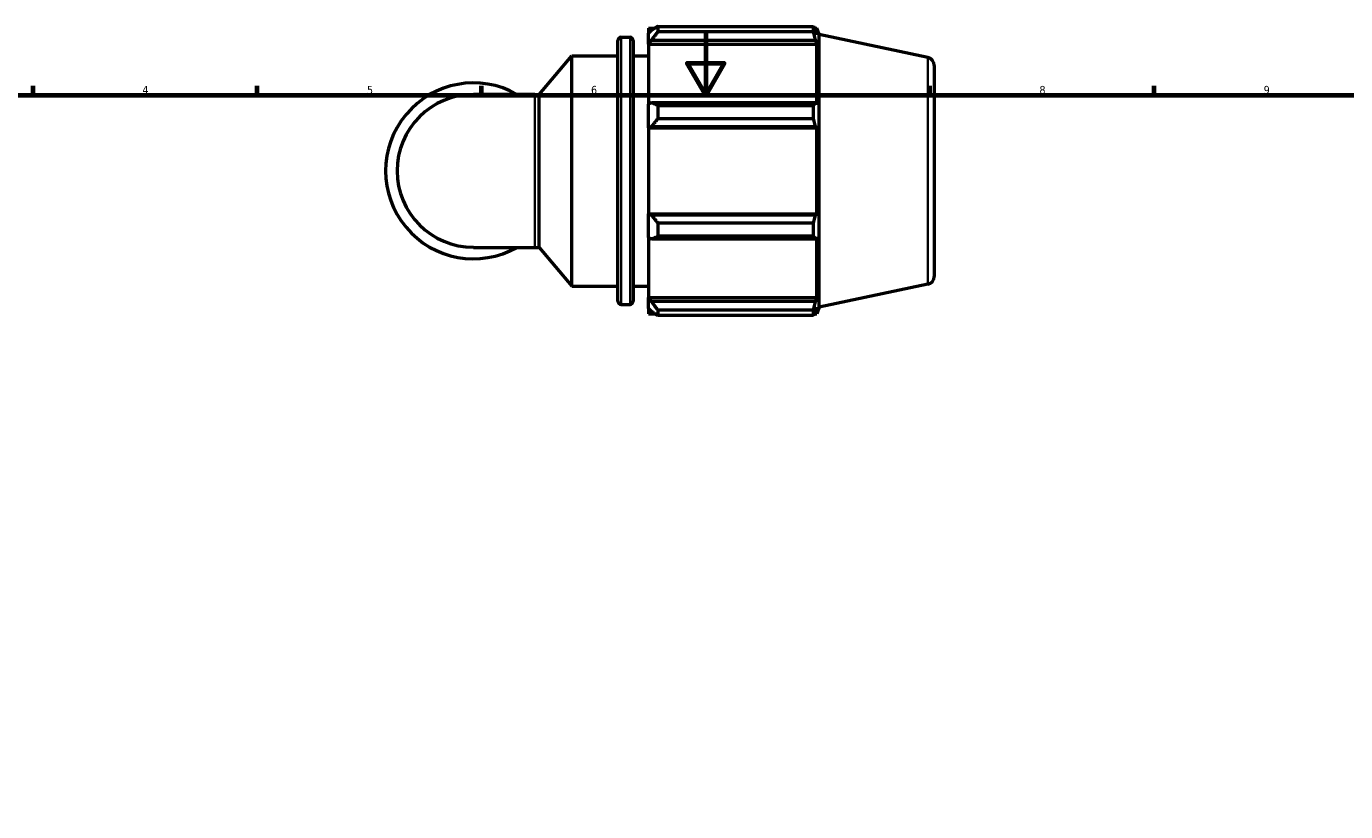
# Model space of a CAD drawing. Header units: millimetres. Extents: x 0 to 931, y 0 to 900.
# Tile 3 of 6: x 208 to 620, y 350 to 596. Entities that reach past the tile are written whole.
import ezdxf

# ---------------------------------------------------------------- set-up
doc = ezdxf.new("R2010")
doc.units = ezdxf.units.MM
for name, color, linetype, lineweight in [('Border (ISO)', 7, 'Continuous', 70), ('Visible (ISO)', 7, 'Continuous', 50), ('Visible Narrow (ISO)', 7, 'Continuous', 35)]:
    doc.layers.add(name, color=color, linetype=linetype, lineweight=lineweight)
doc.styles.add('Note Text (ISO)', font='tahoma.ttf')

# ---------------------------------------------------------------- blocks, each defined once
blk = doc.blocks.new('Borders Default Border')
at = {"layer": 'Border (ISO)'}
for p, q in [((210.25, 574), (210.25, 576.9)), ((280.33, 574), (280.33, 576.9)), ((350.42, 574), (350.42, 576.9)), ((490.58, 574), (490.58, 576.9)), ((560.67, 574), (560.67, 576.9))]:
    blk.add_line(p, q, dxfattribs=at)
at = {"layer": 'Border (ISO)', "flags": 128}
for points in [[(420.5, 594), (420.5, 574), (414.73, 584), (426.27, 584), (420.5, 574)], [(20, 20), (20, 574), (821, 574), (821, 20), (20, 20)]]:
    blk.add_lwpolyline(points, dxfattribs=at)
at = {"layer": 'Border (ISO)', "color": 232, "true_color": 0xca0064, "char_height": 2.5, "attachment_point": 7, "style": 'Note Text (ISO)'}
for s, insert in [('4', (244.42, 574.4)), ('5', (314.64, 574.35)), ('6', (384.66, 574.35)), ('7', (454.77, 574.4)), ('8', (524.81, 574.34)), ('9', (594.88, 574.35))]:
    blk.add_mtext(s, dxfattribs=dict(at, insert=insert))

msp = doc.modelspace()

# ---------------------------------------------------------------- linework, layer by layer
at = {"layer": 'Visible (ISO)'}
for p, q in [((402.634, 594.981), (402.634, 593.372)), ((402.634, 594.981), (404.677, 594.981)), ((403.594, 594.288), (402.634, 593.372)), ((405.514, 595.505), (405.514, 593.769)), ((405.514, 595.505), (454.176, 595.505)), ((454.176, 593.769), (405.514, 593.769)), ((454.176, 593.769), (454.176, 595.505)), ((454.448, 594.981), (455.268, 594.981)), ((455.268, 592.915), (454.8, 594.288)), ((455.914, 592.993), (455.268, 594.981)), ((455.268, 592.915), (455.268, 594.981)), ((393.034, 509.581), (393.034, 591.101)), ((394.034, 592.101), (396.834, 592.101)), ((397.834, 591.101), (397.834, 509.581)), ((402.634, 590.363), (402.634, 593.372)), ((402.634, 590.363), (403.594, 591.214)), ((402.634, 589.937), (402.634, 590.363)), ((402.634, 589.937), (402.634, 571.175)), ((402.634, 589.937), (455.268, 589.937)), ((403.594, 591.214), (454.8, 591.214)), ((454.8, 591.214), (455.268, 589.937)), ((455.268, 570.953), (455.268, 589.937)), ((455.914, 507.689), (455.914, 592.993)), ((489.933, 585.762), (455.914, 592.993)), ((368.482, 574.242), (378.634, 586.341)), ((378.634, 514.341), (378.634, 586.341)), ((378.634, 586.341), (393.034, 586.341)), ((397.834, 586.341), (402.634, 586.341)), ((491.914, 583.316), (491.914, 517.365)), ((367.035, 574.242), (347.914, 574.242)), ((367.035, 574.242), (368.482, 574.242)), ((368.482, 526.439), (368.482, 574.242)), ((403.594, 571.618), (402.634, 571.175)), ((402.634, 563.908), (402.634, 571.175)), ((454.8, 571.618), (403.594, 571.618)), ((405.514, 570.784), (405.514, 566.594)), ((405.514, 570.784), (454.176, 570.784)), ((454.176, 566.594), (454.176, 570.784)), ((455.268, 570.953), (454.8, 571.618)), ((454.176, 566.594), (405.514, 566.594)), ((402.634, 563.908), (403.594, 564.197)), ((402.634, 563.764), (402.634, 563.908)), ((402.634, 563.764), (402.634, 536.917)), ((402.634, 563.764), (455.268, 563.764)), ((403.594, 564.197), (454.8, 564.197)), ((454.8, 564.197), (455.268, 563.764)), ((455.268, 536.917), (455.268, 563.764)), ((402.634, 536.773), (402.634, 536.917)), ((402.634, 536.917), (455.268, 536.917)), ((402.634, 529.507), (402.634, 536.773)), ((403.594, 536.484), (402.634, 536.773)), ((454.8, 536.484), (403.594, 536.484)), ((455.268, 536.917), (454.8, 536.484)), ((405.514, 534.088), (405.514, 529.897)), ((405.514, 534.088), (454.176, 534.088)), ((454.176, 529.897), (454.176, 534.088)), ((402.634, 529.507), (403.594, 529.063)), ((402.634, 529.507), (402.634, 510.744)), ((403.594, 529.063), (454.8, 529.063)), ((454.176, 529.897), (405.514, 529.897)), ((454.8, 529.063), (455.268, 529.728)), ((455.268, 510.744), (455.268, 529.728)), ((347.914, 526.439), (367.035, 526.439)), ((367.035, 526.439), (368.482, 526.439)), ((368.482, 526.439), (378.634, 514.341)), ((378.634, 514.341), (393.034, 514.341)), ((397.834, 514.341), (402.634, 514.341)), ((489.933, 514.92), (455.914, 507.689)), ((394.034, 508.581), (396.834, 508.581)), ((402.634, 510.319), (402.634, 510.744)), ((402.634, 510.744), (455.268, 510.744)), ((402.634, 507.309), (402.634, 510.319)), ((403.594, 509.467), (402.634, 510.319)), ((402.634, 507.309), (403.594, 506.393)), ((402.634, 507.309), (402.634, 505.701)), ((454.8, 509.467), (403.594, 509.467)), ((455.268, 510.744), (454.8, 509.467)), ((454.8, 506.393), (455.268, 507.767)), ((455.268, 505.701), (455.268, 507.767)), ((455.914, 507.689), (455.268, 505.701)), ((402.634, 505.701), (404.677, 505.701)), ((405.514, 506.912), (405.514, 505.176)), ((405.514, 506.912), (454.176, 506.912)), ((454.176, 505.176), (405.514, 505.176)), ((454.176, 505.176), (454.176, 506.912)), ((454.448, 505.701), (455.268, 505.701))]:
    msp.add_line(p, q, dxfattribs=at)
for centre, radius, start, end in [((394.034, 591.101), 1, 90, 180), ((396.834, 591.101), 1, 0, 90), ((489.414, 583.316), 2.5, 0, 78), ((347.914, 550.341), 27.487, 60.40815, 299.59185), ((347.914, 550.341), 23.901, 90, 270), ((489.414, 517.365), 2.5, 282, 0), ((394.034, 509.581), 1, 180, 270), ((396.834, 509.581), 1, 270, 0)]:
    msp.add_arc(centre, radius, start, end, dxfattribs=at)
for points, weights in [([(405.514, 595.505), (404.515, 594.884), (403.594, 594.288)], [1.01791895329, 1.01266050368, 1.00660682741]), ([(403.594, 591.214), (404.515, 592.466), (405.514, 593.769)], [1.00660682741, 1.01266050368, 1.01791895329]), ([(454.176, 595.505), (454.5, 594.884), (454.8, 594.288)], [1, 1.0012345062, 1.00165219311]), ([(454.8, 591.214), (454.5, 592.466), (454.176, 593.769)], [1.00165219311, 1.0012345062, 1]), ([(405.514, 570.784), (404.515, 571.21), (403.594, 571.618)], [1.01791895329, 1.01266050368, 1.00660682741]), ([(454.176, 570.784), (454.5, 571.21), (454.8, 571.618)], [1, 1.0012345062, 1.00165219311]), ([(403.594, 564.197), (404.515, 565.371), (405.514, 566.594)], [1.00660682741, 1.01266050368, 1.01791895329]), ([(454.8, 564.197), (454.5, 565.371), (454.176, 566.594)], [1.00165219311, 1.0012345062, 1]), ([(405.514, 534.088), (404.515, 535.31), (403.594, 536.484)], [1.01791895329, 1.01266050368, 1.00660682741]), ([(454.176, 534.088), (454.5, 535.31), (454.8, 536.484)], [1, 1.0012345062, 1.00165219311]), ([(403.594, 529.063), (404.515, 529.472), (405.514, 529.897)], [1.00660682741, 1.01266050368, 1.01791895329]), ([(454.8, 529.063), (454.5, 529.472), (454.176, 529.897)], [1.00165219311, 1.0012345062, 1]), ([(405.514, 506.912), (404.515, 508.216), (403.594, 509.467)], [1.01791895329, 1.01266050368, 1.00660682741]), ([(454.176, 506.912), (454.5, 508.216), (454.8, 509.467)], [1, 1.0012345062, 1.00165219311]), ([(403.594, 506.393), (404.515, 505.797), (405.514, 505.176)], [1.00660682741, 1.01266050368, 1.01791895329]), ([(454.8, 506.393), (454.5, 505.797), (454.176, 505.176)], [1.00165219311, 1.0012345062, 1])]:
    msp.add_rational_spline(points, weights, degree=2, dxfattribs=at)
at = {"layer": 'Visible Narrow (ISO)'}
for p, q in [((394.034, 591.586), (394.034, 509.095)), ((396.834, 509.095), (396.834, 591.586)), ((489.933, 515.356), (489.933, 585.325)), ((367.035, 526.733), (367.035, 573.948))]:
    msp.add_line(p, q, dxfattribs=at)

# ---------------------------------------------------------------- block references
msp.add_blockref('Borders Default Border', (0, 0))

doc.saveas('drawing.dxf')
